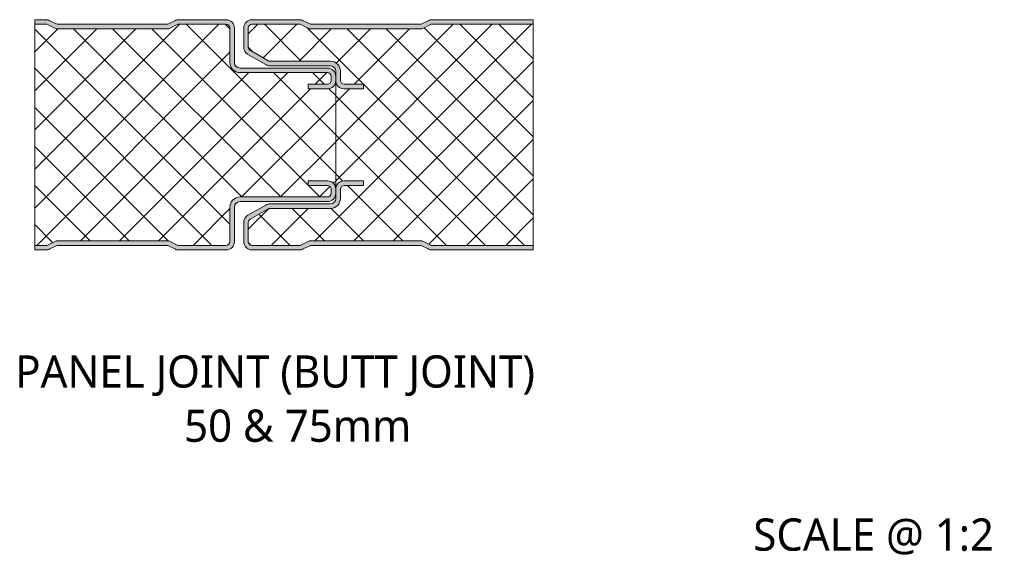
# Model space of a CAD drawing. Header units: millimetres. Extents: x 196 to 3485, y -270 to 1649.
# Tile 2 of 16: x 1552 to 1765, y -270 to -153. Entities that reach past the tile are written whole.
import ezdxf

# ---------------------------------------------------------------- set-up
doc = ezdxf.new("R2010")
doc.units = ezdxf.units.MM
doc.layers.add('A-DETL-GENF', color=92, linetype='Continuous', lineweight=13)
doc.layers.add('G-ANNO-TEXT', color=231, linetype='Continuous', lineweight=9)
doc.styles.add('Yu Gothic_2', font='Yu Gothic.ttf', dxfattribs={"height": 7})
pattern_1 = [(45, (-186.326, 203.047), (-4.24264, 4.24264), []), (135, (-186.326, 203.047), (-4.24264, -4.24264), [])]

# ---------------------------------------------------------------- blocks, each defined once
blk = doc.blocks.new('CR 1100 - FINELINE - FINELINE - CR 1100 50mm - JOINT - FINELINE - FINELINE-4248906-15 PANEL SIZE AND PROFILE Copy 1 Copy 1 Copy 1 Copy 1 Copy 1 Copy 2')
at = {"layer": 'A-DETL-GENF'}
h = blk.add_hatch(color=256, dxfattribs=at)
h.paths.add_polyline_path([(2.35, 0), (2.83, 0.06), (3.29, 0.22), (4.85, 1), (28.85, 1), (30.4, 0.22), (30.86, 0.06), (31.34, 0), (41.67, 0.02), (42.01, 0.06), (42.45, 0.24), (42.82, 0.53), (43.11, 0.9), (43.29, 1.33), (43.35, 1.8), (43.35, 9.3), (43.39, 9.61), (43.51, 9.9), (43.7, 10.15), (43.95, 10.34), (44.24, 10.46), (44.55, 10.5), (63.55, 10.5), (64.01, 10.56), (64.45, 10.74), (64.82, 11.03), (65.11, 11.4), (65.29, 11.83), (65.35, 12.3), (65.35, 13.2), (65.29, 13.67), (65.11, 14.1), (64.82, 14.47), (64.45, 14.76), (64.01, 14.94), (63.55, 15), (59.35, 15), (59.35, 14), (63.55, 14), (63.75, 13.97), (63.95, 13.89), (64.17, 13.69), (64.24, 13.6), (64.32, 13.41), (64.35, 13.2), (64.35, 12.3), (64.32, 12.09), (64.24, 11.9), (64.11, 11.73), (63.95, 11.61), (63.75, 11.53), (63.55, 11.5), (44.55, 11.5), (43.98, 11.43), (43.45, 11.21), (42.99, 10.86), (42.64, 10.4), (42.42, 9.87), (42.35, 9.3), (42.35, 1.8), (42.32, 1.59), (42.24, 1.4), (42.11, 1.23), (41.95, 1.11), (41.75, 1.03), (41.47, 1), (31.08, 1), (29.08, 2), (4.61, 2), (2.61, 1), (0, 1), (0, 0)])
h.paths.add_polyline_path([(59.35, 35), (63.55, 35), (64.01, 35.06), (64.45, 35.24), (64.82, 35.53), (65.13, 35.96), (65.29, 36.34), (65.35, 36.8), (65.35, 37.7), (65.29, 38.17), (65.11, 38.6), (64.82, 38.97), (64.45, 39.26), (64.01, 39.44), (63.55, 39.5), (44.55, 39.5), (44.24, 39.54), (43.95, 39.66), (43.7, 39.85), (43.51, 40.1), (43.39, 40.39), (43.35, 40.7), (43.35, 48.2), (43.29, 48.67), (43.11, 49.1), (42.82, 49.47), (42.45, 49.76), (42.01, 49.94), (41.47, 50), (31.34, 50), (30.86, 49.95), (30.4, 49.78), (28.85, 49), (4.85, 49), (3.29, 49.78), (2.83, 49.95), (2.35, 50), (0, 50), (0, 49), (2.61, 49), (4.61, 48), (29.08, 48), (31.08, 49), (41.55, 49), (41.75, 48.97), (41.95, 48.89), (42.11, 48.77), (42.24, 48.6), (42.32, 48.41), (42.35, 48.2), (42.35, 40.7), (42.42, 40.13), (42.64, 39.6), (42.99, 39.15), (43.45, 38.8), (43.98, 38.58), (44.55, 38.5), (63.55, 38.5), (63.75, 38.47), (63.95, 38.39), (64.17, 38.2), (64.24, 38.1), (64.32, 37.91), (64.35, 37.7), (64.35, 36.8), (64.32, 36.59), (64.24, 36.4), (64.11, 36.24), (63.95, 36.11), (63.75, 36.03), (63.55, 36), (59.35, 36)])
h = blk.add_hatch(color=256, dxfattribs=at)
h.paths.add_polyline_path([(57.35, 0), (57.84, 0.06), (58.29, 0.22), (59.85, 1), (83.85, 1), (85.4, 0.22), (85.86, 0.06), (86.34, 0), (108.22, 0.02), (108.22, 1), (86.08, 1), (84.08, 2), (59.61, 2), (57.61, 1), (47.15, 1), (46.94, 1.03), (46.75, 1.11), (46.58, 1.23), (46.45, 1.4), (46.37, 1.59), (46.35, 1.8), (46.35, 5.96), (46.37, 6.17), (46.45, 6.36), (46.58, 6.53), (46.75, 6.65), (50.81, 9), (64.17, 9), (64.72, 9.07), (65.25, 9.29), (65.7, 9.64), (66.05, 10.1), (66.27, 10.63), (66.35, 11.2), (66.35, 13.2), (66.37, 13.41), (66.45, 13.6), (66.58, 13.76), (66.75, 13.89), (66.94, 13.97), (67.15, 14), (71.35, 14), (71.35, 15), (67.15, 15), (66.68, 14.94), (66.25, 14.76), (65.87, 14.47), (65.59, 14.1), (65.41, 13.67), (65.35, 13.2), (65.35, 11.2), (65.31, 10.89), (65.19, 10.6), (65, 10.35), (64.75, 10.16), (64.46, 10.04), (64.15, 10), (51.03, 10), (50.56, 9.94), (50.13, 9.76), (46.25, 7.52), (45.85, 7.2), (45.59, 6.86), (45.41, 6.43), (45.35, 5.96), (45.35, 1.8), (45.41, 1.33), (45.59, 0.9), (45.87, 0.53), (46.25, 0.24), (46.68, 0.06), (47.15, 0)])
h.paths.add_polyline_path([(71.35, 35), (71.35, 36), (67.15, 36), (66.94, 36.03), (66.75, 36.11), (66.58, 36.24), (66.45, 36.4), (66.37, 36.59), (66.35, 36.8), (66.35, 38.8), (66.27, 39.37), (66.05, 39.9), (65.7, 40.36), (65.25, 40.71), (64.72, 40.93), (64.15, 41), (50.81, 41), (46.75, 43.35), (46.58, 43.47), (46.45, 43.64), (46.37, 43.83), (46.35, 44.04), (46.35, 48.2), (46.37, 48.41), (46.45, 48.6), (46.58, 48.77), (46.75, 48.89), (46.94, 48.97), (47.15, 49), (57.61, 49), (59.61, 48), (84.08, 48), (86.08, 49), (108.22, 49), (108.22, 50), (86.34, 50), (85.86, 49.94), (85.4, 49.78), (83.85, 49), (59.85, 49), (58.29, 49.78), (57.84, 49.94), (57.35, 50), (47.15, 50), (46.68, 49.94), (46.25, 49.76), (45.87, 49.47), (45.59, 49.1), (45.41, 48.67), (45.35, 48.2), (45.35, 44.04), (45.41, 43.57), (45.59, 43.14), (45.87, 42.77), (46.25, 42.48), (50.13, 40.24), (50.56, 40.06), (51.03, 40), (64.17, 40), (64.46, 39.96), (64.75, 39.84), (65, 39.65), (65.19, 39.4), (65.31, 39.11), (65.35, 38.8), (65.35, 36.8), (65.41, 36.33), (65.59, 35.9), (65.87, 35.53), (66.25, 35.24), (66.68, 35.06), (67.15, 35)])
h = blk.add_hatch(dxfattribs=at)
h.set_pattern_fill('FP_7', color=256, style=0, pattern_type=2)
h.set_pattern_definition(pattern_1)
h.paths.add_polyline_path([(0, 1), (2.61, 1), (4.61, 2), (29.08, 2), (31.08, 1), (41.55, 1), (41.83, 1.06), (41.95, 1.11), (42.11, 1.23), (42.24, 1.4), (42.32, 1.59), (42.35, 1.8), (42.35, 9.3), (42.43, 9.9), (42.64, 10.4), (42.99, 10.86), (43.45, 11.21), (43.98, 11.43), (44.68, 11.5), (63.58, 11.5), (63.76, 11.53), (64.01, 11.66), (64.17, 11.81), (64.27, 11.97), (64.32, 12.09), (64.35, 12.3), (64.34, 13.2), (64.31, 13.41), (64.22, 13.6), (64.07, 13.77), (63.87, 13.89), (63.75, 13.94), (63.53, 13.97), (59.35, 13.97), (59.35, 15), (63.55, 15), (64.01, 14.94), (64.45, 14.76), (64.82, 14.47), (65.11, 14.1), (65.29, 13.67), (65.35, 13.2), (65.32, 36.59), (65.28, 36.29), (65.11, 35.87), (64.76, 35.45), (64.45, 35.21), (63.95, 35.02), (63.55, 34.97), (59.35, 34.97), (59.35, 36), (63.6, 36.01), (63.81, 36.05), (64.01, 36.16), (64.17, 36.31), (64.27, 36.48), (64.32, 36.59), (64.35, 36.8), (64.33, 37.84), (64.21, 38.1), (64.11, 38.23), (64.01, 38.31), (63.88, 38.39), (63.73, 38.45), (63.55, 38.47), (44.55, 38.47), (43.9, 38.58), (43.4, 38.8), (42.97, 39.15), (42.61, 39.64), (42.42, 40.13), (42.35, 40.7), (42.34, 48.2), (42.3, 48.41), (42.21, 48.6), (42.07, 48.77), (41.87, 48.89), (41.55, 49), (31.08, 49), (29.08, 48), (4.61, 48), (2.61, 49), (0, 49), (0, 12.05)])
h = blk.add_hatch(dxfattribs=at)
h.set_pattern_fill('FP_7', color=256, style=0, pattern_type=2)
h.set_pattern_definition(pattern_1)
h.paths.add_polyline_path([(94.43, 1), (108.22, 1), (108.22, 49), (86.08, 49), (84.08, 48), (59.61, 48), (57.61, 49), (47.15, 49), (46.94, 48.97), (46.68, 48.84), (46.58, 48.77), (46.45, 48.6), (46.37, 48.41), (46.35, 48.2), (46.35, 44.04), (46.37, 43.83), (46.45, 43.64), (46.58, 43.47), (46.75, 43.35), (50.81, 41), (64.17, 41), (64.75, 40.91), (65.25, 40.71), (65.7, 40.36), (66.05, 39.9), (66.27, 39.37), (66.35, 38.8), (66.37, 36.66), (66.43, 36.46), (66.54, 36.29), (66.62, 36.21), (66.78, 36.09), (66.95, 36.03), (67.15, 36), (71.35, 36), (71.35, 35), (67.15, 35), (66.68, 35.06), (66.25, 35.24), (65.87, 35.53), (65.56, 35.96), (65.41, 36.34), (65.35, 36.8), (65.35, 13.2), (65.41, 13.67), (65.59, 14.1), (65.87, 14.47), (66.25, 14.76), (66.68, 14.94), (67.15, 15), (71.35, 15), (71.35, 14), (67.15, 14), (66.88, 13.95), (66.69, 13.85), (66.54, 13.71), (66.43, 13.54), (66.37, 13.34), (66.35, 13.2), (66.35, 11.2), (66.26, 10.6), (66.05, 10.1), (65.7, 9.64), (65.25, 9.29), (64.72, 9.07), (64.15, 9), (50.81, 9), (46.75, 6.65), (46.58, 6.53), (46.45, 6.36), (46.37, 6.17), (46.35, 5.96), (46.35, 1.8), (46.37, 1.59), (46.51, 1.33), (46.58, 1.23), (46.75, 1.11), (46.95, 1.03), (47.15, 1), (57.61, 1), (59.61, 2), (84.08, 2), (86.08, 1), (86.34, 1)])
for p, q in [((2.35, 50), (0, 50)), ((0, 50), (0, 49)), ((4.85, 49), (3.29, 49.78)), ((30.4, 49.78), (28.85, 49)), ((41.55, 50), (31.34, 50)), ((57.35, 50), (47.15, 50)), ((59.85, 49), (58.29, 49.78)), ((85.4, 49.78), (83.85, 49)), ((108.22, 50), (86.34, 50)), ((108.22, 49), (108.22, 50)), ((0, 49), (0, 1)), ((0, 49), (2.61, 49)), ((2.61, 49), (4.61, 48)), ((4.61, 48), (29.08, 48)), ((28.85, 49), (4.85, 49)), ((29.08, 48), (31.08, 49)), ((31.08, 49), (41.55, 49)), ((42.35, 48.2), (42.35, 40.7)), ((43.35, 40.7), (43.35, 48.2)), ((45.35, 48.2), (45.35, 44.04)), ((46.35, 44.04), (46.35, 48.2)), ((47.15, 49), (57.61, 49)), ((57.61, 49), (59.61, 48)), ((59.61, 48), (84.08, 48)), ((83.85, 49), (59.85, 49)), ((84.08, 48), (86.08, 49)), ((86.08, 49), (108.22, 49)), ((108.22, 1), (108.22, 49)), ((50.81, 41), (46.75, 43.35)), ((42.35, 40.67), (42.35, 40.7)), ((46.25, 42.48), (50.13, 40.24)), ((64.15, 41), (50.81, 41)), ((63.55, 39.5), (44.55, 39.5)), ((44.55, 38.5), (63.55, 38.5)), ((51.03, 40), (64.15, 40)), ((65.35, 38.8), (65.35, 37.7)), ((66.35, 36.8), (66.35, 38.8)), ((64.35, 37.7), (64.35, 36.8)), ((65.35, 36.8), (65.35, 37.7)), ((65.35, 36.8), (65.35, 13.2)), ((63.55, 36), (59.35, 36)), ((59.35, 36), (59.35, 35)), ((59.35, 34.97), (59.35, 35)), ((59.35, 35), (63.55, 35)), ((71.35, 36), (67.15, 36)), ((67.15, 35), (71.35, 35)), ((71.35, 35), (71.35, 36)), ((63.55, 15), (59.35, 15)), ((59.35, 15), (59.35, 14)), ((71.35, 15), (67.15, 15)), ((71.35, 14), (71.35, 15)), ((59.35, 13.97), (59.35, 14)), ((59.35, 14), (63.55, 14)), ((64.35, 13.2), (64.35, 12.3)), ((65.35, 12.3), (65.35, 13.2)), ((66.35, 11.2), (66.35, 13.2)), ((67.15, 14), (71.35, 14)), ((63.55, 11.5), (44.55, 11.5)), ((65.35, 12.3), (65.35, 11.2)), ((42.35, 9.3), (42.35, 1.8)), ((43.35, 1.8), (43.35, 9.3)), ((44.55, 10.5), (63.55, 10.5)), ((50.13, 9.76), (46.25, 7.52)), ((46.75, 6.65), (50.81, 9)), ((50.81, 9), (64.15, 9)), ((64.15, 10), (51.03, 10)), ((45.35, 5.96), (45.35, 1.8)), ((46.35, 1.8), (46.35, 5.96)), ((2.61, 1), (0, 1)), ((0, 1), (0, 0)), ((4.61, 2), (2.61, 1)), ((3.29, 0.22), (4.85, 1)), ((29.08, 2), (4.61, 2)), ((4.85, 1), (28.85, 1)), ((28.85, 1), (30.4, 0.22)), ((31.08, 1), (29.08, 2)), ((41.55, 1), (31.08, 1)), ((57.61, 1), (47.15, 1)), ((59.61, 2), (57.61, 1)), ((58.29, 0.22), (59.85, 1)), ((84.08, 2), (59.61, 2)), ((59.85, 1), (83.85, 1)), ((83.85, 1), (85.4, 0.22)), ((86.08, 1), (84.08, 2)), ((108.22, 1), (86.08, 1)), ((108.22, 0), (108.22, 1)), ((0, 0), (2.35, 0)), ((31.34, 0), (41.55, 0)), ((47.15, 0), (57.35, 0)), ((86.34, 0), (108.22, 0))]:
    blk.add_line(p, q, dxfattribs=at)
for centre, radius, start, end in [((2.35, 47.9), 2.1, 63.4349, 90), ((31.34, 47.9), 2.1, 90, 116.5651), ((41.55, 48.2), 1.8, 360, 90), ((47.15, 48.2), 1.8, 90, 180), ((57.35, 47.9), 2.1, 63.4349, 90), ((86.34, 47.9), 2.1, 90, 116.5651), ((41.55, 48.2), 0.8, 360, 90), ((47.15, 48.2), 0.8, 90, 180), ((47.15, 44.04), 1.8, 180, 240), ((47.15, 44.04), 0.8, 180, 240), ((44.55, 40.7), 2.2, 180, 270), ((44.55, 40.7), 1.2, 180, 270), ((64.15, 38.8), 2.2, 360, 90), ((44.55, 40.67), 2.2, 194.116, 195), ((44.55, 40.67), 2.2, 209.0513, 210), ((44.55, 40.67), 2.2, 223.8952, 225), ((51.03, 41.8), 1.8, 240, 270), ((63.55, 37.7), 1.8, 360, 90), ((63.55, 37.7), 0.8, 360, 90), ((64.15, 38.8), 1.2, 360, 90), ((63.55, 36.8), 0.8, 270, 0), ((63.55, 36.8), 1.8, 270, 360), ((63.55, 37.67), 0.8, 38.5215, 39.1237), ((67.15, 36.8), 1.8, 180, 270), ((67.15, 36.8), 0.8, 180, 270), ((63.55, 36.77), 1.8, 315, 316.3503), ((63.55, 36.77), 1.8, 330, 331.1595), ((63.55, 36.77), 1.8, 345, 346.0805), ((63.55, 13.2), 1.8, 0, 90), ((67.15, 13.2), 1.8, 90, 179.9752), ((63.55, 13.2), 0.8, 360, 90), ((63.55, 13.17), 1.8, 30, 31.2884), ((63.55, 13.17), 1.8, 15, 16.1063), ((67.15, 13.2), 0.8, 90, 180), ((44.55, 9.3), 2.2, 90, 180), ((63.55, 12.3), 1.8, 270, 0), ((63.55, 12.3), 0.8, 270, 0), ((64.15, 11.2), 1.2, 270, 0), ((64.15, 11.2), 2.2, 270, 360), ((44.55, 9.27), 2.2, 179.1565, 180), ((44.55, 9.27), 2.2, 164.0948, 165), ((44.55, 9.27), 2.2, 148.9459, 150), ((44.55, 9.3), 1.2, 90, 180), ((51.03, 8.2), 1.8, 90, 120), ((47.15, 5.96), 1.8, 120, 180), ((47.15, 5.96), 0.8, 120, 180), ((2.35, 2.1), 2.1, 270, 296.5651), ((31.34, 2.1), 2.1, 243.4349, 270), ((41.55, 1.8), 1.8, 270, 0), ((41.55, 1.8), 0.8, 270, 0), ((47.15, 1.8), 1.8, 180, 270), ((47.15, 1.8), 0.8, 180, 270), ((57.35, 2.1), 2.1, 270, 296.5651), ((86.34, 2.1), 2.1, 243.4349, 270)]:
    blk.add_arc(centre, radius, start, end, dxfattribs=at)

msp = doc.modelspace()

# ---------------------------------------------------------------- block references
at = {"layer": 'A-DETL-GENF'}
msp.add_blockref('CR 1100 - FINELINE - FINELINE - CR 1100 50mm - JOINT - FINELINE - FINELINE-4248906-15 PANEL SIZE AND PROFILE Copy 1 Copy 1 Copy 1 Copy 1 Copy 1 Copy 2', (1554.95, -203.05), dxfattribs=at)

# ---------------------------------------------------------------- texts
at = {"layer": 'G-ANNO-TEXT', "color": 7, "char_height": 7, "attachment_point": 1, "style": 'Yu Gothic_2', "bg_fill": 3, "box_fill_scale": 1.25, "bg_fill_color": 9, "bg_fill_true_color": 13158600, "bg_fill_transparency": 0}
for s, insert, width in [('PANEL JOINT (BUTT JOINT) ', (1550.7, -225.94), 149.5949), ('50 & 75mm ', (1587.35, -237.72), 60.9282), ('SCALE @ 1:2', (1710.94, -261.36), 66.5401)]:
    msp.add_mtext(s, dxfattribs=dict(at, insert=insert, width=width))

doc.saveas('drawing.dxf')
